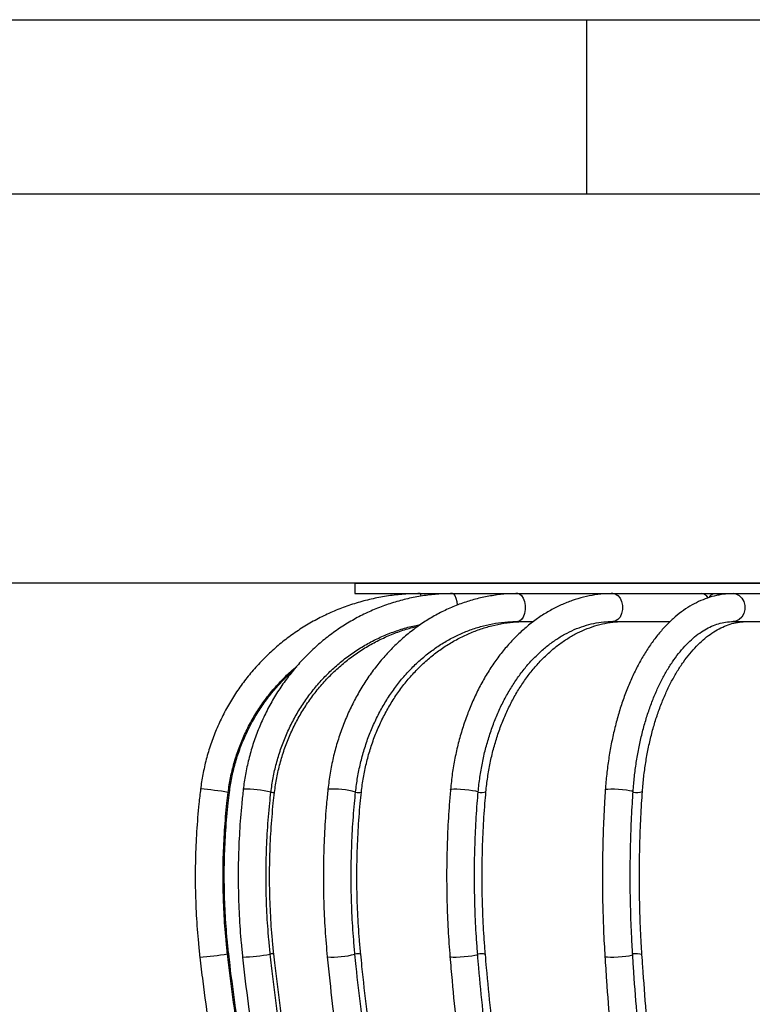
# Model space of a CAD drawing. Header units: millimetres. Extents: x 100 to 5840, y 99 to 4099.
# Tile 5 of 27: x 732 to 1153, y 3533 to 4099. Entities that reach past the tile are written whole.
import ezdxf

# ---------------------------------------------------------------- set-up
doc = ezdxf.new("R2010")
doc.units = ezdxf.units.MM
doc.header["$LTSCALE"] = 20
doc.layers.add('FORMAT', color=7, linetype='Continuous')
doc.styles.add('SLDTEXTSTYLE0', font='TXT', dxfattribs={"width": 0.605})
doc.dimstyles.new('SLDDIMSTYLE0', dxfattribs={"dimtxt": 51.366374, "dimasz": 40, "dimexe": 0, "dimexo": 0.0625, "dimgap": 12.841593, "dimtad": 1, "dimlfac": 0.5, "dimrnd": 1e-09, "dimzin": 12, "dimdsep": 46, "dimtxsty": 'SLDTEXTSTYLE0', "dimsah": 1, "dimcen": 0.09, "dimadec": 0, "dimazin": 3, "dimtfac": 1, "dimtofl": 0, "dimtmove": 0, "dimatfit": 3, "dimfxl": 1, "dimfrac": 2, "dimtolj": 1, "dimtzin": 12, "dimarcsym": 0})

# ---------------------------------------------------------------- blocks, each defined once
blk = doc.blocks.new('Fond de plan - Grille A4H sans numéro')
at = {"layer": 'FORMAT'}
for p, q in [((0, 4000), (5740, 4000)), ((958, 4000), (958, 3900))]:
    blk.add_line(p, q, dxfattribs=at)
at = {"layer": 'FORMAT', "color": 7}
blk.add_line((100, 3900), (5640, 3900), dxfattribs=at)
blk = doc.blocks.new('Bloc2_1')
at = {"color": 7, "linetype": 'Continuous'}
blk.add_blockref('Fond de plan - Grille A4H sans numéro', (0, 0), dxfattribs=at)
blk = doc.blocks.new('_D')
at = {"layer": 'FORMAT'}
for p, q in [((1595.07, 3775.53), (401.6, 3775.53)), ((421.41, 2975.53), (421.41, 3775.53)), ((1595.07, 2975.53), (401.6, 2975.53))]:
    blk.add_line(p, q, dxfattribs=at)
for points in [[(421.41, 3775.53), (411.41, 3735.53), (431.41, 3735.53)], [(421.41, 2975.53), (431.41, 3015.53), (411.41, 3015.53)]]:
    blk.add_solid(points, dxfattribs=at)
at = {"layer": 'FORMAT', "insert": (353.2, 3316.73), "char_height": 52.917, "attachment_point": 1, "rotation": 90, "style": 'SLDTEXTSTYLE0'}
blk.add_mtext('400', dxfattribs=at)

msp = doc.modelspace()

# ---------------------------------------------------------------- linework, layer by layer
at = {"color": 7, "linetype": 'Continuous', "lineweight": 25}
for p, q in [((924.878, 3775.53), (924.878, 3769.53)), ((924.878, 3775.53), (1316.177, 3775.53)), ((924.878, 3769.53), (1316.177, 3769.53)), ((1018.489, 3753.53), (1027.574, 3753.53)), ((1073.121, 3753.53), (1106.138, 3753.53)), ((1142.307, 3753.53), (1181.339, 3753.53))]:
    msp.add_line(p, q, dxfattribs=at)
at = {"color": 8, "linetype": 'Continuous', "lineweight": 25, "flags": 128}
for points in [[(980.96, 3769.53), (981.55, 3769.329), (982.287, 3768.458), (982.906, 3766.971), (983.352, 3765.001), (983.576, 3762.908)], [(1018.49, 3769.53), (1019.427, 3769.329), (1020.596, 3768.458), (1021.579, 3766.971), (1022.286, 3765.001), (1022.657, 3762.722), (1022.657, 3760.338), (1022.286, 3758.059), (1021.579, 3756.089), (1020.596, 3754.602), (1019.427, 3753.731), (1018.492, 3753.53)], [(1073.123, 3769.53), (1074.363, 3769.329), (1075.91, 3768.458), (1077.21, 3766.971), (1078.146, 3765.001), (1078.637, 3762.722), (1078.637, 3760.338), (1078.146, 3758.059), (1077.21, 3756.089), (1075.91, 3754.602), (1074.363, 3753.731), (1073.13, 3753.53)], [(1142.309, 3769.53), (1143.793, 3769.329), (1145.647, 3768.458), (1147.203, 3766.971), (1148.325, 3765.001), (1148.912, 3762.722), (1148.912, 3760.338), (1148.325, 3758.059), (1147.203, 3756.089), (1145.647, 3754.602), (1143.793, 3753.731), (1142.325, 3753.53)], [(979.778, 3657.002), (979.819, 3657.064), (980.411, 3657.21), (981.654, 3657.276), (983.439, 3657.254), (985.606, 3657.147), (987.964, 3656.964), (990.302, 3656.721), (992.413, 3656.441), (994.11, 3656.147), (995.241, 3655.867), (995.707, 3655.625), (995.715, 3655.585)], [(1068.777, 3656.839), (1068.778, 3656.849), (1069.177, 3657.064), (1070.25, 3657.21), (1071.902, 3657.276), (1073.984, 3657.254), (1076.313, 3657.147), (1078.682, 3656.964), (1080.88, 3656.721), (1082.712, 3656.441), (1084.014, 3656.147), (1084.672, 3655.867), (1084.74, 3655.75)], [(979.46, 3560.875), (979.501, 3560.818), (980.092, 3560.682), (981.335, 3560.622), (983.119, 3560.642), (985.288, 3560.741), (987.646, 3560.91), (989.986, 3561.135), (992.099, 3561.394), (993.798, 3561.666), (994.931, 3561.925), (995.397, 3562.15), (995.406, 3562.186)], [(1068.534, 3561.026), (1068.535, 3561.017), (1068.933, 3560.818), (1070.005, 3560.682), (1071.656, 3560.622), (1073.739, 3560.642), (1076.069, 3560.741), (1078.438, 3560.91), (1080.637, 3561.135), (1082.47, 3561.394), (1083.774, 3561.666), (1084.434, 3561.925), (1084.502, 3562.034)]]:
    msp.add_lwpolyline(points, dxfattribs=at)
at = {"color": 8, "linetype": 'Continuous', "lineweight": 25}
for centre, radius, start, end in [((960.539, 3768.038), 2.297, 2.49814, 40.51543), ((819.654, 3457.784), 200.167, 80.69415, 85.27521), ((860.276, 3584.879), 72.346, 76.98117, 89.6787), ((912.475, 3610.759), 46.48, 74.0743, 93.89596), ((852.664, 3659.498), 4.184, 261.51324, 270.75523), ((877.784, 3663.217), 7.906, 261.85716, 276.17915), ((926.792, 3664.41), 9.14, 260.68847, 281.13375), ((997.555, 3664.735), 9.529, 259.30358, 285.83619), ((1086.47, 3668.756), 13.522, 262.63117, 285.50432), ((819.219, 3776.245), 216.248, 274.37057, 278.6108), ((852.238, 3557.918), 4.519, 89.29751, 97.85407), ((859.864, 3638.776), 78.106, 270.29208, 282.04966), ((877.375, 3553.929), 8.511, 84.25855, 97.54208), ((912.103, 3610.792), 50.138, 266.38263, 284.74544), ((926.422, 3552.667), 9.811, 79.64217, 98.64356), ((997.239, 3552.322), 10.217, 75.25624, 99.97167), ((1086.229, 3548.024), 14.487, 75.57872, 96.84232)]:
    msp.add_arc(centre, radius, start, end, dxfattribs=at)
at = {"color": 7, "linetype": 'Continuous', "lineweight": 25}
for centre, radius, start, end in [((1123.717, 3764.63), 4.906, 31.08258, 87.18578), ((1131.964, 3765.21), 4.261, 58.24345, 149.76871)]:
    msp.add_arc(centre, radius, start, end, dxfattribs=at)
for points, knots in [([(962.285, 3769.53), (960.667, 3769.511), (956.073, 3769.458), (948.517, 3768.878), (939.672, 3767.597), (930.939, 3765.685), (922.36, 3763.163), (913.978, 3760.04), (905.835, 3756.332), (897.97, 3752.058), (890.423, 3747.238), (883.23, 3741.896), (876.428, 3736.059), (870.049, 3729.756), (864.125, 3723.016), (858.686, 3715.875), (853.758, 3708.366), (849.365, 3700.527), (845.53, 3692.397), (842.272, 3684.016), (839.605, 3675.424), (837.582, 3666.819), (836.576, 3660.734), (836.182, 3657.594), (836.141, 3657.271)], [0, 0, 0, 0, 0.02637345, 0.07490024, 0.12343396, 0.1719679, 0.22050239, 0.26903775, 0.31757426, 0.36611221, 0.41465181, 0.46319329, 0.5117368, 0.56028245, 0.60883033, 0.65738046, 0.70593283, 0.75448738, 0.80304402, 0.8516026, 0.90016296, 0.94872489, 0.99473572, 1, 1, 1, 1]), ([(980.959, 3769.53), (979.411, 3769.511), (975.026, 3769.458), (967.815, 3768.876), (959.383, 3767.594), (951.056, 3765.682), (942.878, 3763.159), (934.887, 3760.036), (927.124, 3756.328), (919.626, 3752.053), (912.43, 3747.232), (905.572, 3741.89), (899.086, 3736.051), (893.003, 3729.745), (887.354, 3723.002), (882.167, 3715.856), (877.468, 3708.343), (873.279, 3700.498), (869.623, 3692.361), (866.517, 3683.971), (863.975, 3675.371), (862.049, 3666.756), (861.094, 3660.673), (860.72, 3657.538), (860.682, 3657.223)], [0, 0, 0, 0, 0.0264145, 0.0748517, 0.1232953, 0.1717418, 0.2201944, 0.2686562, 0.31713, 0.3656178, 0.4141215, 0.4626422, 0.5111805, 0.5597367, 0.6083105, 0.6569012, 0.7055081, 0.7541298, 0.8027652, 0.8514129, 0.9000713, 0.9487389, 0.9948633, 1, 1, 1, 1]), ([(1018.489, 3769.53), (1017.072, 3769.511), (1013.077, 3769.457), (1006.517, 3768.871), (998.86, 3767.587), (991.302, 3765.673), (983.878, 3763.149), (976.624, 3760.025), (969.577, 3756.315), (962.77, 3752.037), (956.237, 3747.213), (950.01, 3741.864), (944.12, 3736.017), (938.598, 3729.701), (933.471, 3722.947), (928.763, 3715.788), (924.501, 3708.26), (920.703, 3700.4), (917.39, 3692.248), (914.575, 3683.844), (912.286, 3675.229), (910.456, 3666.322), (909.702, 3660.24), (909.317, 3657.132)], [0, 0, 0, 0, 0.02649991, 0.07470426, 0.12291582, 0.17114307, 0.21940033, 0.26769965, 0.31605016, 0.36445776, 0.41292514, 0.46145208, 0.51003594, 0.55867228, 0.60735552, 0.6560795, 0.70483799, 0.75362509, 0.80243545, 0.85126446, 0.90010827, 0.94896377, 1, 1, 1, 1]), ([(1073.121, 3769.53), (1071.885, 3769.51), (1068.438, 3769.455), (1062.792, 3768.862), (1056.231, 3767.574), (1049.757, 3765.656), (1043.4, 3763.129), (1037.189, 3760.001), (1031.154, 3756.285), (1025.325, 3751.996), (1019.73, 3747.156), (1014.4, 3741.786), (1009.361, 3735.914), (1004.64, 3729.57), (1000.262, 3722.786), (996.248, 3715.598), (992.618, 3708.043), (989.389, 3700.16), (986.578, 3691.989), (984.194, 3683.57), (982.259, 3674.945), (980.726, 3666.085), (980.097, 3660.056), (979.778, 3657.002)], [0, 0, 0, 0, 0.0266439, 0.0742974, 0.1219676, 0.1697066, 0.217565, 0.2655798, 0.3137713, 0.3621437, 0.4106874, 0.4593825, 0.5082032, 0.557122, 0.6061127, 0.6551523, 0.704222, 0.7533074, 0.8023968, 0.8514836, 0.9005652, 0.9496409, 1, 1, 1, 1]), ([(1142.307, 3769.53), (1141.282, 3769.509), (1138.494, 3769.451), (1133.956, 3768.841), (1128.741, 3767.543), (1123.608, 3765.62), (1118.572, 3763.089), (1113.653, 3759.951), (1108.873, 3756.215), (1104.258, 3751.893), (1099.836, 3747.007), (1095.632, 3741.583), (1091.67, 3735.654), (1087.972, 3729.256), (1084.556, 3722.426), (1081.435, 3715.203), (1078.623, 3707.625), (1076.13, 3699.73), (1073.965, 3691.556), (1072.134, 3683.145), (1070.652, 3674.535), (1069.49, 3665.762), (1069.015, 3659.817), (1068.777, 3656.839)], [0, 0, 0, 0, 0.0268838, 0.0731457, 0.1194771, 0.1660909, 0.2131575, 0.2607727, 0.3089499, 0.3576311, 0.4067113, 0.4560696, 0.5055934, 0.5551929, 0.604795, 0.6543601, 0.7038707, 0.7533203, 0.8027097, 0.8520438, 0.9013301, 0.9505776, 1, 1, 1, 1]), ([(925.229, 3655.456), (925.394, 3656.882), (925.878, 3661.077), (927.074, 3667.967), (928.986, 3676.039), (931.407, 3683.915), (934.313, 3691.551), (937.688, 3698.905), (941.514, 3705.936), (945.767, 3712.604), (950.424, 3718.875), (955.459, 3724.712), (960.843, 3730.086), (966.547, 3734.966), (972.539, 3739.326), (978.789, 3743.142), (985.262, 3746.394), (991.923, 3749.061), (998.738, 3751.132), (1005.669, 3752.58), (1012.269, 3753.396), (1016.552, 3753.488), (1018.489, 3753.53)], [0, 0, 0, 0, 0.0264952, 0.0779242, 0.129358, 0.1807921, 0.2322294, 0.2836736, 0.3351299, 0.3866046, 0.4381059, 0.4896433, 0.5412279, 0.5928717, 0.6445873, 0.6963866, 0.7482796, 0.800273, 0.852368, 0.9045595, 0.9568346, 1, 1, 1, 1]), ([(928.558, 3655.442), (928.725, 3656.867), (929.216, 3661.06), (930.433, 3667.95), (932.378, 3676.024), (934.842, 3683.901), (937.799, 3691.54), (941.235, 3698.897), (945.13, 3705.93), (949.461, 3712.603), (954.205, 3718.876), (959.333, 3724.717), (964.819, 3730.094), (970.631, 3734.977), (976.738, 3739.339), (983.107, 3743.157), (989.703, 3746.408), (996.493, 3749.075), (1003.437, 3751.143), (1010.5, 3752.588), (1017.206, 3753.397), (1021.552, 3753.489), (1023.508, 3753.53)], [0, 0, 0, 0, 0.0264841, 0.0779484, 0.1294185, 0.1808904, 0.2323672, 0.2838527, 0.3353518, 0.3868708, 0.4384169, 0.4899987, 0.5416258, 0.5933084, 0.6450566, 0.6968798, 0.7487856, 0.8007783, 0.8528578, 0.9050186, 0.9572491, 1, 1, 1, 1]), ([(995.715, 3655.586), (995.855, 3657.025), (996.265, 3661.234), (997.274, 3668.139), (998.881, 3676.21), (1000.912, 3684.081), (1003.345, 3691.708), (1006.167, 3699.048), (1009.358, 3706.059), (1012.9, 3712.702), (1016.768, 3718.942), (1020.94, 3724.745), (1025.389, 3730.081), (1030.089, 3734.924), (1035.014, 3739.249), (1040.138, 3743.038), (1045.435, 3746.273), (1050.882, 3748.937), (1056.454, 3751.021), (1062.128, 3752.496), (1067.697, 3753.376), (1071.371, 3753.48), (1073.121, 3753.53)], [0, 0, 0, 0, 0.0265878, 0.0777516, 0.1289059, 0.1800396, 0.2311505, 0.2822384, 0.3333055, 0.3843577, 0.4354035, 0.4864549, 0.5375327, 0.5886659, 0.6398921, 0.6912584, 0.742819, 0.7946309, 0.8467455, 0.8991952, 0.9519768, 1, 1, 1, 1]), ([(1000.156, 3655.567), (1000.299, 3657.005), (1000.719, 3661.211), (1001.755, 3668.113), (1003.405, 3676.182), (1005.49, 3684.053), (1007.989, 3691.68), (1010.888, 3699.02), (1014.168, 3706.033), (1017.809, 3712.679), (1021.788, 3718.923), (1026.08, 3724.731), (1030.66, 3730.072), (1035.501, 3734.921), (1040.577, 3739.253), (1045.861, 3743.048), (1051.326, 3746.287), (1056.948, 3748.954), (1062.7, 3751.037), (1068.556, 3752.51), (1074.275, 3753.379), (1078.039, 3753.482), (1079.817, 3753.53)], [0, 0, 0, 0, 0.026576, 0.077771, 0.1289588, 0.1801295, 0.2312821, 0.2824171, 0.3335379, 0.384651, 0.4357633, 0.4868892, 0.5380491, 0.58927, 0.6405864, 0.6920397, 0.7436758, 0.7955411, 0.8476745, 0.9000969, 0.9527988, 1, 1, 1, 1]), ([(1084.74, 3655.75), (1084.849, 3657.206), (1085.165, 3661.444), (1085.943, 3668.388), (1087.179, 3676.493), (1088.737, 3684.393), (1090.601, 3692.044), (1092.759, 3699.399), (1095.194, 3706.417), (1097.888, 3713.056), (1100.821, 3719.28), (1103.969, 3725.053), (1107.308, 3730.344), (1110.812, 3735.129), (1114.453, 3739.384), (1118.203, 3743.095), (1122.037, 3746.251), (1125.934, 3748.848), (1129.882, 3750.89), (1133.879, 3752.364), (1138.027, 3753.34), (1140.838, 3753.465), (1142.307, 3753.53)], [0, 0, 0, 0, 0.0266672, 0.0776227, 0.1285519, 0.1794333, 0.2302548, 0.2810044, 0.3316712, 0.3822458, 0.4327224, 0.4831009, 0.5333906, 0.5836161, 0.6338213, 0.6840602, 0.7344442, 0.7851414, 0.8363878, 0.8884821, 0.9417336, 1, 1, 1, 1]), ([(1090.085, 3655.727), (1090.198, 3657.181), (1090.527, 3661.414), (1091.337, 3668.352), (1092.623, 3676.45), (1094.245, 3684.344), (1096.186, 3691.989), (1098.433, 3699.34), (1100.97, 3706.354), (1103.777, 3712.991), (1106.835, 3719.214), (1110.119, 3724.989), (1113.605, 3730.285), (1117.267, 3735.077), (1121.078, 3739.342), (1125.01, 3743.065), (1129.04, 3746.236), (1133.148, 3748.848), (1137.321, 3750.902), (1141.556, 3752.382), (1145.911, 3753.345), (1148.853, 3753.467), (1150.367, 3753.53)], [0, 0, 0, 0, 0.0266593, 0.0776379, 0.128592, 0.1795012, 0.2303547, 0.2811422, 0.3318547, 0.3824857, 0.4330324, 0.4834986, 0.5338979, 0.5842592, 0.6346202, 0.6850461, 0.7356455, 0.7865748, 0.8380416, 0.8902909, 0.9435486, 1, 1, 1, 1]), ([(876.574, 3655.365), (876.755, 3656.782), (877.292, 3660.972), (878.621, 3667.864), (880.756, 3675.952), (883.461, 3683.846), (886.711, 3691.502), (890.491, 3698.877), (894.78, 3705.929), (899.552, 3712.62), (904.781, 3718.912), (910.439, 3724.77), (916.493, 3730.161), (922.909, 3735.054), (929.653, 3739.422), (936.687, 3743.239), (943.97, 3746.494), (951.468, 3749.123), (957.662, 3750.874), (961.379, 3751.519), (962.5, 3751.713)], [0, 0, 0, 0, 0.0300995, 0.0889931, 0.1478977, 0.2068081, 0.2657271, 0.3246578, 0.3836031, 0.4425663, 0.5015505, 0.5605587, 0.6195938, 0.6786579, 0.7377531, 0.7968802, 0.8560393, 0.9152294, 0.9744483, 1, 1, 1, 1]), ([(878.635, 3655.356), (878.818, 3656.773), (879.359, 3660.963), (880.702, 3667.855), (882.857, 3675.945), (885.59, 3683.842), (888.873, 3691.5), (892.692, 3698.877), (897.025, 3705.932), (901.846, 3712.625), (907.13, 3718.919), (912.847, 3724.778), (918.964, 3730.17), (925.448, 3735.064), (932.263, 3739.431), (939.369, 3743.253), (946.731, 3746.488), (954.095, 3749.116), (959.068, 3750.348), (961.453, 3750.94)], [0, 0, 0, 0, 0.0310191, 0.0917634, 0.1525191, 0.2132804, 0.27405, 0.3348305, 0.3956247, 0.4564352, 0.5172648, 0.5781159, 0.6389908, 0.6998911, 0.7608182, 0.8217726, 0.8827542, 0.9437619, 1, 1, 1, 1]), ([(852.022, 3655.317), (852.212, 3656.73), (852.776, 3660.919), (854.178, 3667.816), (856.432, 3675.919), (859.292, 3683.827), (862.73, 3691.497), (866.73, 3698.886), (871.269, 3705.95), (876.317, 3712.657), (881.868, 3718.94), (886.901, 3723.974), (890.231, 3726.713), (891.405, 3727.678)], [0, 0, 0, 0, 0.0505715, 0.15001223, 0.24947087, 0.34893166, 0.44839543, 0.54786299, 0.64733503, 0.74681219, 0.846295, 0.94578386, 1, 1, 1, 1]), ([(852.72, 3655.314), (852.91, 3656.726), (853.476, 3660.916), (854.882, 3667.813), (857.144, 3675.917), (860.013, 3683.826), (863.463, 3691.497), (867.475, 3698.888), (872.031, 3705.951), (877.091, 3712.664), (882.679, 3718.927), (886.824, 3723.158), (889.213, 3725.148), (889.454, 3725.349)], [0, 0, 0, 0, 0.0528335, 0.1567549, 0.2606948, 0.364636, 0.4685792, 0.5725248, 0.6764733, 0.780425, 0.8843803, 0.9883394, 1, 1, 1, 1]), ([(836.141, 3657.271), (835.812, 3654.447), (834.862, 3646.308), (833.771, 3632.8), (833.073, 3616.757), (833.009, 3600.696), (833.578, 3584.647), (834.55, 3571.288), (835.411, 3563.297), (835.699, 3560.626)], [0, 0, 0, 0, 0.0880647, 0.2538054, 0.4195541, 0.5853029, 0.751052, 0.9168011, 1, 1, 1, 1]), ([(860.682, 3657.223), (860.369, 3654.402), (859.467, 3646.263), (858.43, 3632.754), (857.768, 3616.704), (857.709, 3600.638), (858.253, 3584.583), (859.177, 3571.258), (859.992, 3563.303), (860.262, 3560.67)], [0, 0, 0, 0, 0.0880653, 0.2540273, 0.419998, 0.5859702, 0.7519434, 0.9179168, 1, 1, 1, 1]), ([(909.317, 3657.132), (909.036, 3654.316), (908.223, 3646.18), (907.29, 3632.672), (906.695, 3616.616), (906.644, 3600.543), (907.138, 3584.482), (907.972, 3571.217), (908.702, 3563.323), (908.94, 3560.754)], [0, 0, 0, 0, 0.0880662, 0.2543948, 0.420732, 0.587071, 0.7534115, 0.919753, 1, 1, 1, 1]), ([(979.778, 3657.002), (979.541, 3654.193), (978.856, 3646.065), (978.07, 3632.566), (977.57, 3616.512), (977.53, 3600.443), (977.951, 3584.385), (978.655, 3571.194), (979.265, 3563.372), (979.46, 3560.875)], [0, 0, 0, 0, 0.0880671, 0.2548047, 0.4215483, 0.588292, 0.755037, 0.9217841, 1, 1, 1, 1]), ([(1068.777, 3656.839), (1068.596, 3654.039), (1068.071, 3645.926), (1067.468, 3632.45), (1067.086, 3616.416), (1067.057, 3600.367), (1067.382, 3584.329), (1067.922, 3571.215), (1068.388, 3563.462), (1068.534, 3561.026)], [0, 0, 0, 0, 0.0880673, 0.2551481, 0.4222308, 0.5893109, 0.7563918, 0.9234755, 1, 1, 1, 1]), ([(851.597, 3562.434), (851.305, 3565.151), (850.453, 3573.083), (849.514, 3586.277), (848.992, 3602.007), (849.104, 3617.747), (849.847, 3633.468), (850.92, 3645.99), (851.778, 3653.258), (852.022, 3655.317)], [0, 0, 0, 0, 0.08806471, 0.25708056, 0.42610445, 0.59512812, 0.76415169, 0.93317523, 1, 1, 1, 1]), ([(852.293, 3562.437), (852, 3565.154), (851.146, 3573.086), (850.204, 3586.28), (849.681, 3602.01), (849.793, 3617.751), (850.539, 3633.472), (851.615, 3645.992), (852.476, 3653.257), (852.72, 3655.314)], [0, 0, 0, 0, 0.0880647, 0.2570957, 0.4261347, 0.5951736, 0.7642124, 0.9332513, 1, 1, 1, 1]), ([(876.169, 3562.39), (875.892, 3565.11), (875.082, 3573.042), (874.19, 3586.234), (873.693, 3601.958), (873.797, 3617.691), (874.5, 3633.406), (875.519, 3645.963), (876.338, 3653.267), (876.574, 3655.365)], [0, 0, 0, 0, 0.08806423, 0.25684333, 0.4256295, 0.59441442, 0.76319866, 0.93198263, 1, 1, 1, 1]), ([(878.227, 3562.398), (877.947, 3565.117), (877.129, 3573.049), (876.229, 3586.242), (875.727, 3601.966), (875.833, 3617.701), (876.543, 3633.416), (877.572, 3645.967), (878.398, 3653.265), (878.635, 3655.356)], [0, 0, 0, 0, 0.0880643, 0.2568838, 0.4257105, 0.5945361, 0.7633611, 0.9321859, 1, 1, 1, 1]), ([(924.864, 3562.306), (924.614, 3565.03), (923.884, 3572.965), (923.079, 3586.159), (922.63, 3601.876), (922.72, 3617.603), (923.349, 3633.312), (924.267, 3645.929), (925.011, 3653.294), (925.229, 3655.456)], [0, 0, 0, 0, 0.0880635, 0.2564576, 0.424859, 0.5932587, 0.7616571, 0.9300544, 1, 1, 1, 1]), ([(928.186, 3562.319), (927.932, 3565.043), (927.19, 3572.977), (926.372, 3586.17), (925.915, 3601.887), (926.008, 3617.615), (926.648, 3633.324), (927.581, 3645.932), (928.336, 3653.289), (928.558, 3655.442)], [0, 0, 0, 0, 0.0880636, 0.2565112, 0.4249658, 0.5934188, 0.7618704, 0.9303212, 1, 1, 1, 1]), ([(995.407, 3562.185), (995.195, 3564.917), (994.578, 3572.86), (993.899, 3586.063), (993.518, 3601.783), (993.591, 3617.514), (994.118, 3633.227), (994.893, 3645.917), (995.525, 3653.354), (995.715, 3655.586)], [0, 0, 0, 0, 0.0880629, 0.2560365, 0.4240197, 0.5920031, 0.7599851, 0.9279643, 1, 1, 1, 1]), ([(999.839, 3562.202), (999.621, 3564.933), (998.989, 3572.875), (998.291, 3586.076), (997.901, 3601.795), (997.977, 3617.524), (998.518, 3633.236), (999.313, 3645.916), (999.961, 3653.344), (1000.156, 3655.567)], [0, 0, 0, 0, 0.08806296, 0.25608796, 0.42412219, 0.59215617, 0.76018882, 0.9282188, 1, 1, 1, 1]), ([(1084.502, 3562.034), (1084.339, 3564.775), (1083.865, 3572.734), (1083.341, 3585.959), (1083.048, 3601.701), (1083.102, 3617.453), (1083.505, 3633.186), (1084.1, 3645.952), (1084.59, 3653.457), (1084.74, 3655.75)], [0, 0, 0, 0, 0.0880627, 0.2556901, 0.4233304, 0.5909738, 0.7586167, 0.9262547, 1, 1, 1, 1]), ([(1089.837, 3562.055), (1089.667, 3564.794), (1089.174, 3572.751), (1088.629, 3585.973), (1088.324, 3601.71), (1088.381, 3617.458), (1088.8, 3633.188), (1089.42, 3645.944), (1089.93, 3653.441), (1090.085, 3655.727)], [0, 0, 0, 0, 0.0880627, 0.2557271, 0.4234041, 0.5910837, 0.7587628, 0.9264371, 1, 1, 1, 1]), ([(835.699, 3560.626), (836.241, 3556.017), (837.81, 3542.682), (840.881, 3520.68), (845.114, 3494.663), (849.973, 3468.756), (855.445, 3442.975), (861.529, 3417.332), (868.221, 3391.844), (875.517, 3366.525), (883.414, 3341.389), (891.906, 3316.451), (900.989, 3291.726), (910.658, 3267.226), (920.906, 3242.967), (931.729, 3218.963), (943.12, 3195.227), (955.071, 3171.772), (967.578, 3148.613), (980.631, 3125.763), (994.225, 3103.234), (1008.35, 3081.039), (1023, 3059.193), (1038.163, 3037.705), (1053.839, 3016.594), (1066.568, 3000.249), (1074.086, 2990.959), (1076.092, 2988.481)], [0, 0, 0, 0, 0.022106, 0.0639605, 0.1058158, 0.147671, 0.1895262, 0.2313814, 0.2732366, 0.3150917, 0.3569468, 0.3988018, 0.4406568, 0.4825117, 0.5243666, 0.5662215, 0.6080763, 0.649931, 0.6917857, 0.7336403, 0.7754948, 0.8173493, 0.8592037, 0.901058, 0.9429122, 0.9847664, 1, 1, 1, 1]), ([(981.952, 3156.018), (980.951, 3157.782), (975.654, 3167.121), (966.601, 3184.337), (954.827, 3207.663), (943.661, 3231.293), (933.052, 3255.181), (923.021, 3279.323), (913.571, 3303.7), (904.709, 3328.301), (896.438, 3353.109), (888.763, 3378.112), (881.69, 3403.294), (875.223, 3428.641), (869.364, 3454.137), (864.119, 3479.769), (859.487, 3505.52), (855.55, 3530.924), (853.045, 3549.916), (851.846, 3560.279), (851.597, 3562.434)], [0, 0, 0, 0, 0.0141843, 0.0750523, 0.1359202, 0.1967879, 0.2576556, 0.3185232, 0.3793907, 0.4402581, 0.5011254, 0.5619927, 0.6228599, 0.683727, 0.744594, 0.805461, 0.866328, 0.9271949, 0.9848589, 1, 1, 1, 1]), ([(968.23, 3183.398), (968.055, 3183.726), (963.766, 3191.736), (955.877, 3207.7), (944.617, 3231.299), (933.993, 3255.196), (923.928, 3279.335), (914.451, 3303.714), (905.561, 3328.314), (897.265, 3353.123), (889.568, 3378.126), (882.474, 3403.309), (875.987, 3428.656), (870.111, 3454.152), (864.85, 3479.784), (860.205, 3505.536), (856.256, 3530.94), (853.744, 3549.927), (852.543, 3560.286), (852.293, 3562.437)], [0, 0, 0, 0, 0.0027993, 0.068424, 0.1340486, 0.1996732, 0.2652977, 0.3309221, 0.3965465, 0.4621708, 0.5277951, 0.5934193, 0.6590435, 0.7246677, 0.7902918, 0.8559159, 0.9215399, 0.9837108, 1, 1, 1, 1]), ([(860.262, 3560.67), (860.777, 3556.063), (862.268, 3542.728), (865.187, 3520.725), (869.21, 3494.704), (873.83, 3468.794), (879.031, 3443.008), (884.815, 3417.361), (891.178, 3391.869), (898.115, 3366.546), (905.622, 3341.406), (913.697, 3316.465), (922.333, 3291.735), (931.525, 3267.232), (941.27, 3242.969), (951.56, 3218.961), (962.39, 3195.222), (973.755, 3171.764), (985.646, 3148.601), (998.058, 3125.747), (1010.983, 3103.215), (1024.414, 3081.018), (1038.344, 3059.169), (1052.762, 3037.678), (1067.667, 3016.565), (1079.724, 3000.281), (1086.823, 2991.053), (1088.682, 2988.636)], [0, 0, 0, 0, 0.0221048, 0.0639779, 0.1058517, 0.1477254, 0.1895989, 0.2314723, 0.2733456, 0.3152187, 0.3570916, 0.3989642, 0.4408367, 0.4827088, 0.5245807, 0.5664523, 0.6083236, 0.6501945, 0.6920651, 0.7339353, 0.7758051, 0.8176745, 0.8595435, 0.9014119, 0.9432799, 0.9851474, 1, 1, 1, 1]), ([(1101.338, 2998.424), (1098.616, 3001.972), (1090.703, 3012.284), (1077.952, 3029.663), (1063.251, 3050.678), (1049.038, 3072.069), (1035.315, 3093.815), (1022.091, 3115.907), (1009.373, 3138.331), (997.17, 3161.073), (985.487, 3184.122), (974.333, 3207.462), (963.713, 3231.082), (953.634, 3254.966), (944.101, 3279.101), (935.12, 3303.474), (926.696, 3328.069), (918.835, 3352.872), (911.54, 3377.87), (904.816, 3403.046), (898.667, 3428.388), (893.097, 3453.88), (888.108, 3479.506), (883.703, 3505.253), (879.957, 3530.652), (877.563, 3549.718), (876.415, 3560.157), (876.169, 3562.39)], [0, 0, 0, 0, 0.0221042, 0.0642494, 0.106395, 0.1485401, 0.1906846, 0.2328286, 0.2749722, 0.3171152, 0.3592579, 0.4014001, 0.4435418, 0.4856832, 0.5278243, 0.569965, 0.6121053, 0.6542454, 0.6963852, 0.7385247, 0.7806639, 0.822803, 0.8649418, 0.9070805, 0.9492189, 0.9891398, 1, 1, 1, 1]), ([(1105.487, 2998.452), (1102.739, 3002), (1094.752, 3012.313), (1081.882, 3029.693), (1067.043, 3050.709), (1052.698, 3072.1), (1038.846, 3093.848), (1025.498, 3115.94), (1012.662, 3138.365), (1000.345, 3161.109), (988.553, 3184.158), (977.295, 3207.5), (966.576, 3231.12), (956.402, 3255.005), (946.781, 3279.142), (937.716, 3303.515), (929.214, 3328.111), (921.28, 3352.915), (913.918, 3377.913), (907.132, 3403.091), (900.926, 3428.434), (895.304, 3453.926), (890.27, 3479.554), (885.824, 3505.301), (882.044, 3530.701), (879.63, 3549.753), (878.473, 3560.179), (878.227, 3562.398)], [0, 0, 0, 0, 0.0221045, 0.0642521, 0.1064001, 0.1485476, 0.1906947, 0.2328413, 0.2749876, 0.3171334, 0.3592788, 0.4014238, 0.4435685, 0.4857128, 0.5278568, 0.5700005, 0.6121439, 0.654287, 0.6964299, 0.7385725, 0.7807149, 0.8228571, 0.8649991, 0.907141, 0.9492827, 0.9892066, 1, 1, 1, 1]), ([(908.94, 3560.754), (909.403, 3556.15), (910.746, 3542.817), (913.376, 3520.814), (917.003, 3494.789), (921.167, 3468.874), (925.857, 3443.083), (931.071, 3417.432), (936.808, 3391.935), (943.062, 3366.607), (949.832, 3341.462), (957.113, 3316.515), (964.9, 3291.78), (973.19, 3267.272), (981.977, 3243.004), (991.257, 3218.99), (1001.025, 3195.244), (1011.274, 3171.781), (1021.999, 3148.612), (1033.193, 3125.753), (1044.851, 3103.215), (1056.965, 3081.012), (1069.529, 3059.157), (1082.535, 3037.66), (1095.979, 3016.541), (1106.775, 3000.373), (1113.095, 2991.257), (1114.69, 2988.956)], [0, 0, 0, 0, 0.022103, 0.0640069, 0.1059116, 0.1478162, 0.1897208, 0.2316253, 0.2735297, 0.315434, 0.3573381, 0.3992421, 0.441146, 0.4830496, 0.5249529, 0.5668559, 0.6087586, 0.650661, 0.6925629, 0.7344643, 0.7763652, 0.8182655, 0.8601651, 0.9020641, 0.9439622, 0.9858595, 1, 1, 1, 1]), ([(1127.817, 2998.104), (1125.364, 3001.652), (1118.237, 3011.96), (1106.753, 3029.331), (1093.513, 3050.335), (1080.713, 3071.714), (1068.352, 3093.449), (1056.441, 3115.53), (1044.985, 3137.943), (1033.992, 3160.675), (1023.467, 3183.713), (1013.418, 3207.044), (1003.849, 3230.653), (994.767, 3254.528), (986.176, 3278.654), (978.082, 3303.018), (970.489, 3327.604), (963.402, 3352.399), (956.825, 3377.389), (950.762, 3402.558), (945.216, 3427.892), (940.191, 3453.377), (935.69, 3478.997), (931.714, 3504.738), (928.331, 3530.131), (926.15, 3549.34), (925.1, 3559.926), (924.864, 3562.306)], [0, 0, 0, 0, 0.0221014, 0.0642178, 0.1063343, 0.1484499, 0.1905646, 0.2326784, 0.2747914, 0.3169038, 0.3590156, 0.4011267, 0.4432373, 0.4853475, 0.5274572, 0.5695665, 0.6116755, 0.6537842, 0.6958926, 0.7380007, 0.7801086, 0.8222163, 0.8643239, 0.9064312, 0.9485384, 0.9884296, 1, 1, 1, 1]), ([(1134.516, 2998.155), (1132.022, 3001.702), (1124.775, 3012.011), (1113.099, 3029.384), (1099.637, 3050.389), (1086.622, 3071.77), (1074.054, 3093.507), (1061.944, 3115.59), (1050.296, 3138.004), (1039.119, 3160.738), (1028.419, 3183.778), (1018.201, 3207.11), (1008.473, 3230.721), (999.239, 3254.597), (990.505, 3278.724), (982.276, 3303.089), (974.557, 3327.677), (967.353, 3352.473), (960.667, 3377.463), (954.503, 3402.634), (948.866, 3427.969), (943.758, 3453.454), (939.182, 3479.075), (935.141, 3504.816), (931.703, 3530.21), (929.489, 3549.397), (928.424, 3559.961), (928.186, 3562.319)], [0, 0, 0, 0, 0.0221018, 0.064223, 0.1063443, 0.1484647, 0.1905842, 0.2327028, 0.2748207, 0.3169379, 0.3590544, 0.4011704, 0.4432858, 0.4854006, 0.5275151, 0.5696291, 0.6117427, 0.653856, 0.6959689, 0.7380816, 0.780194, 0.8223062, 0.8644182, 0.90653, 0.9486416, 0.988537, 1, 1, 1, 1]), ([(979.46, 3560.875), (979.851, 3556.275), (980.983, 3542.947), (983.202, 3520.949), (986.261, 3494.924), (989.775, 3469.01), (993.732, 3443.22), (998.132, 3417.568), (1002.973, 3392.071), (1008.252, 3366.742), (1013.966, 3341.596), (1020.111, 3316.647), (1026.685, 3291.91), (1033.683, 3267.399), (1041.101, 3243.128), (1048.936, 3219.11), (1057.182, 3195.361), (1065.836, 3171.892), (1074.892, 3148.719), (1084.345, 3125.853), (1094.19, 3103.309), (1104.422, 3081.099), (1115.033, 3059.236), (1126.018, 3037.732), (1137.375, 3016.604), (1146.406, 3000.588), (1151.651, 2991.622), (1152.907, 2989.476)], [0, 0, 0, 0, 0.0221013, 0.0640399, 0.1059796, 0.1479195, 0.1898598, 0.2318005, 0.2737416, 0.3156831, 0.357625, 0.3995675, 0.4415104, 0.4834538, 0.5253976, 0.567342, 0.6092868, 0.6512321, 0.6931779, 0.735124, 0.7770704, 0.8190171, 0.8609639, 0.9029109, 0.9448579, 0.9868046, 1, 1, 1, 1]), ([(1166.7, 2997.584), (1164.631, 3001.132), (1158.622, 3011.435), (1148.941, 3028.796), (1137.781, 3049.783), (1126.991, 3071.146), (1116.57, 3092.866), (1106.527, 3114.932), (1096.867, 3137.331), (1087.596, 3160.051), (1078.719, 3183.076), (1070.242, 3206.396), (1062.169, 3229.995), (1054.506, 3253.86), (1047.256, 3277.977), (1040.425, 3302.332), (1034.016, 3326.911), (1028.032, 3351.7), (1022.478, 3376.683), (1017.357, 3401.848), (1012.672, 3427.178), (1008.425, 3452.659), (1004.62, 3478.276), (1001.256, 3504.015), (998.393, 3529.407), (996.527, 3548.816), (995.623, 3559.604), (995.407, 3562.185)], [0, 0, 0, 0, 0.02209841, 0.06416484, 0.10623204, 0.14829891, 0.19036559, 0.23243219, 0.27449878, 0.31656545, 0.35863228, 0.40069933, 0.44276666, 0.4848343, 0.52690228, 0.56897062, 0.61103934, 0.65310845, 0.69517793, 0.73724779, 0.779318, 0.82138855, 0.86345942, 0.90553058, 0.947602, 0.98745984, 1, 1, 1, 1]), ([(1175.637, 2997.663), (1173.513, 3001.211), (1167.345, 3011.514), (1157.408, 3028.876), (1145.953, 3049.865), (1134.876, 3071.231), (1124.18, 3092.953), (1113.871, 3115.021), (1103.956, 3137.422), (1094.44, 3160.143), (1085.329, 3183.17), (1076.628, 3206.49), (1068.343, 3230.091), (1060.478, 3253.957), (1053.037, 3278.075), (1046.026, 3302.431), (1039.449, 3327.01), (1033.308, 3351.8), (1027.609, 3376.784), (1022.354, 3401.948), (1017.546, 3427.278), (1013.188, 3452.76), (1009.283, 3478.377), (1005.833, 3504.115), (1002.896, 3529.507), (1000.984, 3548.888), (1000.058, 3559.648), (999.839, 3562.202)], [0, 0, 0, 0, 0.0220987, 0.0641727, 0.1062472, 0.1483213, 0.1903949, 0.2324683, 0.2745415, 0.3166146, 0.3586878, 0.4007609, 0.4428342, 0.4849076, 0.5269812, 0.569055, 0.611129, 0.6532033, 0.6952778, 0.7373526, 0.7794277, 0.8215029, 0.8635785, 0.9056542, 0.9477301, 0.9875921, 1, 1, 1, 1]), ([(1068.534, 3561.026), (1068.833, 3556.432), (1069.702, 3543.113), (1071.404, 3521.128), (1073.753, 3495.115), (1076.45, 3469.212), (1079.488, 3443.433), (1082.866, 3417.793), (1086.583, 3392.305), (1090.636, 3366.986), (1095.024, 3341.849), (1099.743, 3316.909), (1104.791, 3292.18), (1110.165, 3267.676), (1115.863, 3243.412), (1121.881, 3219.4), (1128.216, 3195.656), (1134.864, 3172.191), (1141.821, 3149.021), (1149.084, 3126.158), (1156.649, 3103.615), (1164.511, 3081.405), (1172.667, 3059.541), (1181.11, 3038.035), (1189.84, 3016.903), (1196.714, 3001.043), (1200.674, 2992.229), (1201.568, 2990.239)], [0, 0, 0, 0, 0.0221005, 0.0640694, 0.1060396, 0.1480105, 0.1899823, 0.2319551, 0.273929, 0.3159041, 0.3578804, 0.3998582, 0.4418376, 0.4838185, 0.5258013, 0.5677858, 0.6097724, 0.651761, 0.6937517, 0.7357447, 0.77774, 0.8197377, 0.8617378, 0.9037404, 0.9457456, 0.9877532, 1, 1, 1, 1]), ([(1216.152, 2996.821), (1214.562, 3000.372), (1209.95, 3010.672), (1202.52, 3028.025), (1193.956, 3048.997), (1185.675, 3070.348), (1177.676, 3092.057), (1169.966, 3114.114), (1162.549, 3136.504), (1155.429, 3159.217), (1148.612, 3182.237), (1142.1, 3205.552), (1135.898, 3229.149), (1130.01, 3253.012), (1124.438, 3277.129), (1119.187, 3301.485), (1114.26, 3326.066), (1109.659, 3350.857), (1105.388, 3375.845), (1101.449, 3401.014), (1097.843, 3426.35), (1094.575, 3451.837), (1091.644, 3477.462), (1089.053, 3503.208), (1086.807, 3529.062), (1085.359, 3548.692), (1084.652, 3559.696), (1084.502, 3562.034)], [0, 0, 0, 0, 0.0220967, 0.0640978, 0.1061018, 0.1481082, 0.1901169, 0.2321281, 0.2741416, 0.3161574, 0.3581755, 0.4001958, 0.4422181, 0.4842425, 0.5262689, 0.568297, 0.6103269, 0.6523585, 0.6943915, 0.736426, 0.7784617, 0.8204987, 0.8625367, 0.9045757, 0.9466155, 0.9886561, 1, 1, 1, 1]), ([(1226.914, 2996.933), (1225.258, 3000.483), (1220.455, 3010.783), (1212.718, 3028.137), (1203.8, 3049.11), (1195.175, 3070.462), (1186.846, 3092.171), (1178.817, 3114.228), (1171.093, 3136.619), (1163.679, 3159.332), (1156.58, 3182.352), (1149.799, 3205.667), (1143.342, 3229.262), (1137.21, 3253.125), (1131.409, 3277.241), (1125.942, 3301.596), (1120.812, 3326.176), (1116.022, 3350.966), (1111.575, 3375.952), (1107.473, 3401.12), (1103.72, 3426.454), (1100.317, 3451.94), (1097.267, 3477.563), (1094.57, 3503.308), (1092.232, 3529.16), (1090.726, 3548.763), (1089.992, 3559.741), (1089.837, 3562.055)], [0, 0, 0, 0, 0.0220968, 0.0641063, 0.1061183, 0.1481322, 0.1901481, 0.232166, 0.2741859, 0.3162077, 0.3582315, 0.4002573, 0.4422849, 0.4843142, 0.5263453, 0.5683781, 0.6104124, 0.6524481, 0.6944853, 0.7365237, 0.7785633, 0.820604, 0.8626457, 0.9046883, 0.9467316, 0.9887757, 1, 1, 1, 1])]:
    msp.add_open_spline(points, degree=3, knots=knots, dxfattribs=at)

# ---------------------------------------------------------------- block references
at = {"color": 7, "linetype": 'Continuous'}
msp.add_blockref('Bloc2_1', (100, 99.431), dxfattribs=at)

# ---------------------------------------------------------------- dimensions: what is measured, and where the dimension line sits
at = {"layer": 'FORMAT'}
dim = msp.add_linear_dim(base=(421.414, 3775.53), p1=(1614.878, 2975.53), p2=(1614.878, 3775.53), angle=90, dimstyle='SLDDIMSTYLE0', dxfattribs=at)
dim.commit()
dim.dimension.update_dxf_attribs({"geometry": '_D', "text_midpoint": (421.414, 3375.53), "dimtype": 160})

doc.saveas('drawing.dxf')
